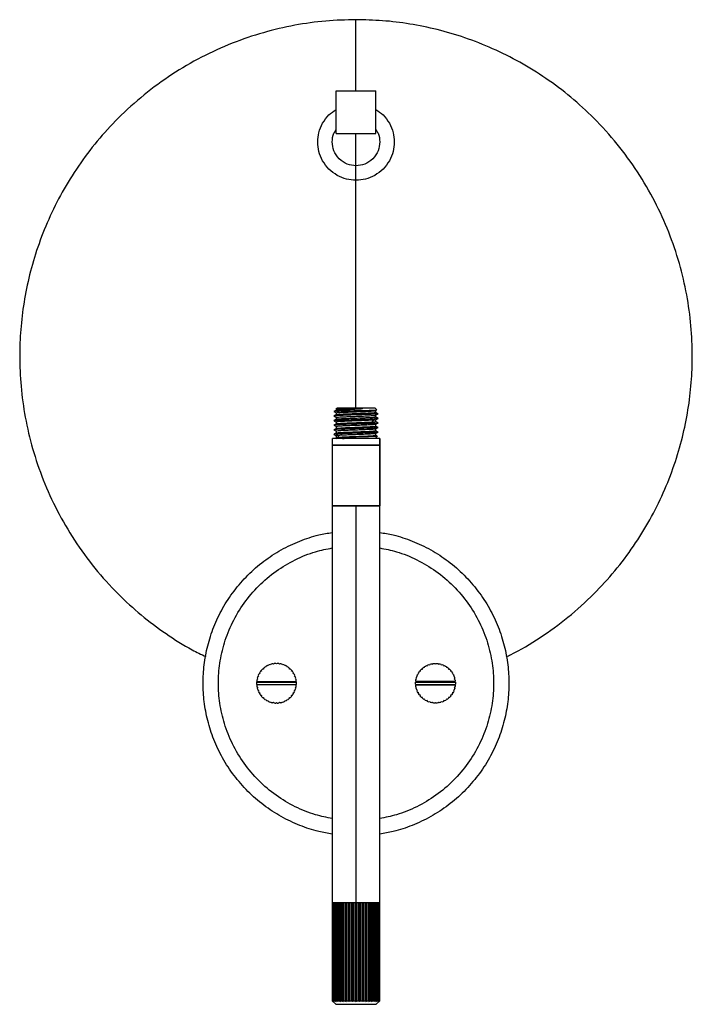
# Model space of a CAD drawing. Header units: millimetres. Extents: x 591 to 811, y -189 to 133.
import ezdxf

# ---------------------------------------------------------------- set-up
doc = ezdxf.new("R2010")
doc.units = ezdxf.units.MM

msp = doc.modelspace()

# ---------------------------------------------------------------- linework, layer by layer
at = {"color": 7, "linetype": 'Continuous', "lineweight": 25}
for p, q in [((701, 109.75), (701, 133)), ((694.5, 95.75), (694.5, 109.75)), ((707.5, 95.75), (707.5, 109.75)), ((701, 6), (701, 95.75)), ((694.55, 5.8), (694.75, 6)), ((694.55, 5.92), (694.55, 5.35)), ((694.55, 4.42), (694.55, 3.85)), ((694.82, 6), (694.64, 5.81)), ((707.85, 5.4), (707.25, 6)), ((707.43, 5.15), (707.83, 5.38)), ((707.45, 4.59), (707.45, 5.16)), ((707.45, 3.09), (707.45, 3.66)), ((708.13, 4.15), (708.25, 4.13)), ((693.8, 1.87), (693.75, 1.87)), ((694.55, 2.92), (694.55, 2.35)), ((694.55, 1.42), (694.55, 0.85)), ((706.47, 1.46), (706.47, 2.04)), ((707.15, 2.5), (706.48, 2.04)), ((706.48, 1.46), (707.15, 1)), ((707.45, 1.59), (707.45, 2.16)), ((707.45, 0.09), (707.45, 0.66)), ((708.14, 2.65), (708.25, 2.63)), ((708.25, 1.12), (708.17, 1.14)), ((693.75, -1.12), (693.81, -1.13)), ((693.75, -2.62), (694.55, -3.09)), ((694.55, -0.08), (694.55, -0.65)), ((694.55, -1.58), (694.55, -2.15)), ((694.55, -3.07), (694.55, -3.65)), ((695.31, -3.54), (695.31, -2.96)), ((707.45, -1.41), (707.45, -0.84)), ((707.45, -2.91), (707.45, -2.34)), ((708.13, -0.35), (708.25, -0.37)), ((708.15, -1.85), (708.24, -1.87)), ((693.25, -4), (693.25, -6)), ((693.25, -6.1), (693.25, -187.89)), ((693.29, -6), (708.75, -6)), ((693.29, -6.1), (708.75, -6.1)), ((694.57, -3.64), (694.4, -3.74)), ((694.47, -3.71), (694.75, -4)), ((694.53, -3.7), (694.82, -4)), ((695.31, -3.54), (695.16, -3.64)), ((701.1, -6.1), (701.1, -6)), ((707.25, -4), (708.01, -3.24)), ((707.92, -3.22), (708.01, -3.24)), ((708.75, -6), (708.75, -4)), ((708.75, -4), (708.75, -6)), ((708.75, -187.89), (708.75, -6.1)), ((708.75, -6.1), (708.75, -26)), ((693.29, -26), (708.75, -26)), ((701, -26), (701, -188.11)), ((670.06, -80.06), (669.81, -80.09)), ((670.03, -79.81), (670.06, -80.06)), ((670.71, -79.37), (670.45, -79.36)), ((670.71, -79.11), (670.71, -79.37)), ((671.44, -78.78), (671.19, -78.73)), ((671.49, -78.53), (671.44, -78.78)), ((672.26, -78.31), (672.02, -78.23)), ((672.35, -78.07), (672.26, -78.31)), ((673.14, -77.97), (672.91, -77.85)), ((673.26, -77.74), (673.14, -77.97)), ((674.06, -77.76), (673.85, -77.6)), ((674.21, -77.55), (674.06, -77.76)), ((675, -77.69), (674.82, -77.5)), ((675.18, -77.5), (675, -77.69)), ((675.94, -77.76), (675.79, -77.55)), ((676.15, -77.6), (675.94, -77.76)), ((676.86, -77.97), (676.74, -77.74)), ((677.09, -77.85), (676.86, -77.97)), ((677.74, -78.31), (677.65, -78.07)), ((677.98, -78.23), (677.74, -78.31)), ((678.56, -78.78), (678.51, -78.53)), ((678.81, -78.73), (678.56, -78.78)), ((679.29, -79.37), (679.29, -79.11)), ((679.55, -79.36), (679.29, -79.37)), ((679.94, -80.06), (679.97, -79.81)), ((680.19, -80.09), (679.94, -80.06)), ((721.81, -80.09), (722.06, -80.06)), ((722.06, -80.06), (722.03, -79.81)), ((722.45, -79.36), (722.71, -79.37)), ((722.71, -79.37), (722.71, -79.11)), ((723.19, -78.73), (723.44, -78.78)), ((723.44, -78.78), (723.49, -78.53)), ((724.02, -78.23), (724.26, -78.31)), ((724.26, -78.31), (724.35, -78.07)), ((724.91, -77.85), (725.14, -77.97)), ((725.14, -77.97), (725.26, -77.74)), ((725.85, -77.6), (726.06, -77.76)), ((726.06, -77.76), (726.21, -77.55)), ((726.82, -77.5), (727, -77.69)), ((727, -77.69), (727.18, -77.5)), ((727.79, -77.55), (727.94, -77.76)), ((727.94, -77.76), (728.15, -77.6)), ((728.74, -77.74), (728.86, -77.97)), ((728.86, -77.97), (729.09, -77.85)), ((729.65, -78.07), (729.74, -78.31)), ((729.74, -78.31), (729.98, -78.23)), ((730.51, -78.53), (730.56, -78.78)), ((730.56, -78.78), (730.81, -78.73)), ((731.29, -79.11), (731.29, -79.37)), ((731.29, -79.37), (731.55, -79.36)), ((731.97, -79.81), (731.94, -80.06)), ((731.94, -80.06), (732.19, -80.09)), ((668.51, -83.7), (668.7, -83.53)), ((668.53, -83.33), (668.7, -83.53)), ((668.84, -82.59), (668.62, -82.73)), ((668.62, -83.6), (681.38, -83.6)), ((668.63, -83.44), (681.37, -83.44)), ((668.71, -82.38), (668.84, -82.59)), ((669.12, -81.69), (668.88, -81.8)), ((669.02, -81.46), (669.12, -81.69)), ((669.53, -80.84), (669.28, -80.91)), ((669.46, -80.59), (669.53, -80.84)), ((680.47, -80.84), (680.54, -80.59)), ((680.72, -80.91), (680.47, -80.84)), ((680.88, -81.69), (680.98, -81.46)), ((681.12, -81.8), (680.88, -81.69)), ((681.16, -82.59), (681.29, -82.38)), ((681.38, -82.73), (681.16, -82.59)), ((681.3, -83.53), (681.47, -83.33)), ((681.3, -83.53), (681.49, -83.7)), ((720.7, -83.53), (720.51, -83.7)), ((720.7, -83.53), (720.53, -83.33)), ((720.62, -82.73), (720.84, -82.59)), ((720.62, -83.6), (733.38, -83.6)), ((733.37, -83.44), (720.63, -83.44)), ((720.84, -82.59), (720.71, -82.38)), ((720.88, -81.8), (721.12, -81.69)), ((721.12, -81.69), (721.02, -81.46)), ((721.28, -80.91), (721.53, -80.84)), ((721.53, -80.84), (721.46, -80.59)), ((732.54, -80.59), (732.47, -80.84)), ((732.47, -80.84), (732.72, -80.91)), ((732.98, -81.46), (732.88, -81.69)), ((732.88, -81.69), (733.12, -81.8)), ((733.29, -82.38), (733.16, -82.59)), ((733.16, -82.59), (733.38, -82.73)), ((733.47, -83.33), (733.3, -83.53)), ((733.49, -83.7), (733.3, -83.53)), ((668.7, -84.47), (668.51, -84.3)), ((668.7, -84.47), (668.53, -84.67)), ((668.62, -84.4), (681.38, -84.4)), ((668.62, -85.27), (668.84, -85.41)), ((681.37, -84.56), (668.63, -84.56)), ((668.84, -85.41), (668.71, -85.62)), ((668.88, -86.2), (669.12, -86.31)), ((669.12, -86.31), (669.02, -86.54)), ((680.88, -86.31), (681.12, -86.2)), ((680.98, -86.54), (680.88, -86.31)), ((681.16, -85.41), (681.38, -85.27)), ((681.29, -85.62), (681.16, -85.41)), ((681.49, -84.3), (681.3, -84.47)), ((681.47, -84.67), (681.3, -84.47)), ((720.51, -84.3), (720.7, -84.47)), ((720.53, -84.67), (720.7, -84.47)), ((720.62, -84.4), (733.38, -84.4)), ((720.84, -85.41), (720.62, -85.27)), ((720.63, -84.56), (733.37, -84.56)), ((720.71, -85.62), (720.84, -85.41)), ((721.12, -86.31), (720.88, -86.2)), ((721.02, -86.54), (721.12, -86.31)), ((733.12, -86.2), (732.88, -86.31)), ((732.88, -86.31), (732.98, -86.54)), ((733.38, -85.27), (733.16, -85.41)), ((733.16, -85.41), (733.29, -85.62)), ((733.3, -84.47), (733.49, -84.3)), ((733.3, -84.47), (733.47, -84.67)), ((669.28, -87.09), (669.53, -87.16)), ((669.53, -87.16), (669.46, -87.41)), ((669.81, -87.91), (670.06, -87.94)), ((670.06, -87.94), (670.03, -88.19)), ((670.45, -88.64), (670.71, -88.63)), ((670.71, -88.63), (670.71, -88.89)), ((671.19, -89.27), (671.44, -89.22)), ((671.44, -89.22), (671.49, -89.47)), ((672.02, -89.77), (672.26, -89.69)), ((672.26, -89.69), (672.35, -89.93)), ((672.91, -90.15), (673.14, -90.03)), ((673.14, -90.03), (673.26, -90.26)), ((676.74, -90.26), (676.86, -90.03)), ((676.86, -90.03), (677.09, -90.15)), ((677.65, -89.93), (677.74, -89.69)), ((677.74, -89.69), (677.98, -89.77)), ((678.51, -89.47), (678.56, -89.22)), ((678.56, -89.22), (678.81, -89.27)), ((679.29, -88.63), (679.55, -88.64)), ((679.29, -88.89), (679.29, -88.63)), ((679.94, -87.94), (680.19, -87.91)), ((679.97, -88.19), (679.94, -87.94)), ((680.47, -87.16), (680.72, -87.09)), ((680.54, -87.41), (680.47, -87.16)), ((721.53, -87.16), (721.28, -87.09)), ((721.46, -87.41), (721.53, -87.16)), ((722.06, -87.94), (721.81, -87.91)), ((722.03, -88.19), (722.06, -87.94)), ((722.71, -88.63), (722.45, -88.64)), ((722.71, -88.89), (722.71, -88.63)), ((723.44, -89.22), (723.19, -89.27)), ((723.49, -89.47), (723.44, -89.22)), ((724.26, -89.69), (724.02, -89.77)), ((724.35, -89.93), (724.26, -89.69)), ((725.14, -90.03), (724.91, -90.15)), ((725.26, -90.26), (725.14, -90.03)), ((728.86, -90.03), (728.74, -90.26)), ((729.09, -90.15), (728.86, -90.03)), ((729.74, -89.69), (729.65, -89.93)), ((729.98, -89.77), (729.74, -89.69)), ((730.56, -89.22), (730.51, -89.47)), ((730.81, -89.27), (730.56, -89.22)), ((731.55, -88.64), (731.29, -88.63)), ((731.29, -88.63), (731.29, -88.89)), ((732.19, -87.91), (731.94, -87.94)), ((731.94, -87.94), (731.97, -88.19)), ((732.72, -87.09), (732.47, -87.16)), ((732.47, -87.16), (732.54, -87.41)), ((673.85, -90.4), (674.06, -90.24)), ((674.06, -90.24), (674.21, -90.45)), ((674.82, -90.5), (675, -90.31)), ((675, -90.31), (675.18, -90.5)), ((675.79, -90.45), (675.94, -90.24)), ((675.94, -90.24), (676.15, -90.4)), ((726.06, -90.24), (725.85, -90.4)), ((726.21, -90.45), (726.06, -90.24)), ((727, -90.31), (726.82, -90.5)), ((727.18, -90.5), (727, -90.31)), ((727.94, -90.24), (727.79, -90.45)), ((728.15, -90.4), (727.94, -90.24)), ((693.29, -155.79), (693.25, -155.79)), ((693.26, -187.89), (693.26, -155.79)), ((693.29, -155.79), (693.29, -187.89)), ((693.55, -155.79), (693.39, -155.79)), ((693.4, -187.89), (693.4, -155.79)), ((693.5, -155.79), (693.5, -187.89)), ((693.71, -187.89), (693.71, -155.79)), ((693.71, -155.79), (693.71, -155.79)), ((693.87, -155.79), (693.87, -187.89)), ((694.18, -187.89), (694.18, -155.79)), ((694.18, -155.79), (694.18, -155.79)), ((694.4, -155.79), (694.4, -187.89)), ((694.81, -187.89), (694.81, -155.79)), ((694.81, -155.79), (694.81, -155.79)), ((695.08, -155.79), (695.08, -187.89)), ((695.57, -187.89), (695.57, -155.79)), ((695.57, -155.79), (695.57, -155.79)), ((695.88, -155.79), (695.88, -188.11)), ((695.89, -155.79), (695.89, -187.89)), ((695.89, -155.79), (695.89, -155.79)), ((696.46, -187.89), (696.46, -155.79)), ((696.46, -155.79), (696.46, -155.79)), ((696.76, -155.79), (696.76, -188.11)), ((696.82, -155.79), (696.82, -187.89)), ((696.82, -155.79), (696.82, -155.79)), ((697.44, -187.89), (697.44, -155.79)), ((697.45, -155.79), (697.44, -155.79)), ((697.73, -155.79), (697.73, -188.11)), ((697.84, -155.79), (697.83, -155.79)), ((697.84, -155.79), (697.84, -187.89)), ((698.51, -187.89), (698.51, -155.79)), ((698.51, -155.79), (698.51, -155.79)), ((698.78, -155.79), (698.78, -188.11)), ((698.93, -155.79), (698.92, -155.79)), ((698.93, -155.79), (698.93, -187.89)), ((699.63, -187.89), (699.63, -155.79)), ((699.63, -155.79), (699.63, -155.79)), ((699.88, -155.79), (699.88, -188.11)), ((700.06, -155.79), (700.06, -187.89)), ((700.06, -155.79), (700.06, -155.79)), ((700.78, -187.89), (700.78, -155.79)), ((700.78, -155.79), (700.78, -155.79)), ((701.05, -155.79), (701, -155.79)), ((701.22, -155.79), (701.22, -187.89)), ((701.22, -155.79), (701.22, -155.79)), ((701.94, -187.89), (701.94, -155.79)), ((701.94, -155.79), (701.94, -155.79)), ((702.12, -155.79), (702.12, -188.11)), ((702.37, -155.79), (702.37, -187.89)), ((702.37, -155.79), (702.37, -155.79)), ((703.07, -187.89), (703.07, -155.79)), ((703.08, -155.79), (703.07, -155.79)), ((703.22, -155.79), (703.22, -188.11)), ((703.49, -155.79), (703.49, -187.89)), ((703.49, -155.79), (703.49, -155.79)), ((704.16, -187.89), (704.16, -155.79)), ((704.17, -155.79), (704.16, -155.79)), ((704.27, -155.79), (704.27, -188.11)), ((704.56, -155.79), (704.55, -155.79)), ((704.56, -155.79), (704.56, -187.89)), ((705.18, -187.89), (705.18, -155.79)), ((705.18, -155.79), (705.18, -155.79)), ((705.24, -155.79), (705.24, -188.11)), ((705.54, -155.79), (705.54, -187.89)), ((705.54, -155.79), (705.54, -155.79)), ((706.11, -187.89), (706.11, -155.79)), ((706.11, -155.79), (706.11, -155.79)), ((706.12, -155.79), (706.12, -188.11)), ((706.43, -155.79), (706.43, -187.89)), ((706.43, -155.79), (706.43, -155.79)), ((706.92, -187.89), (706.92, -155.79)), ((707.19, -155.79), (707.19, -187.89)), ((707.19, -155.79), (707.19, -155.79)), ((707.6, -187.89), (707.6, -155.79)), ((707.82, -155.79), (707.82, -187.89)), ((707.82, -155.79), (707.82, -155.79)), ((708.13, -187.89), (708.13, -155.79)), ((708.29, -155.79), (708.29, -187.89)), ((708.29, -155.79), (708.29, -155.79)), ((708.75, -155.79), (708.47, -155.79)), ((708.5, -187.89), (708.5, -155.79)), ((708.6, -155.79), (708.6, -187.89)), ((708.71, -187.89), (708.71, -155.79)), ((708.74, -155.79), (708.74, -187.89)), ((693.25, -187.89), (694.36, -189)), ((708.75, -187.89), (707.64, -189))]:
    msp.add_line(p, q, dxfattribs=at)
at = {"color": 7, "linetype": 'Continuous', "lineweight": 25, "flags": 128}
msp.add_lwpolyline([(694.61, -2.5), (694.96, -2.73), (695.31, -2.96)], dxfattribs=at)
at = {"color": 7, "linetype": 'Continuous', "lineweight": 25}
for points, knots in [([(701, 133), (697.7, 132.91), (690.99, 132.74), (680.85, 131.29), (670.6, 128.9), (660.37, 125.42), (650.34, 120.85), (640.67, 115.21), (631.53, 108.54), (623.37, 101.18), (616.24, 93.36), (610.12, 85.25), (604.82, 76.7), (600.38, 67.81), (596.83, 58.76), (594.15, 49.67), (592.3, 40.67), (591.23, 31.78), (590.87, 22.6), (591.3, 12.99), (592.69, 2.85), (595.1, -7.4), (598.58, -17.63), (603.15, -27.66), (608.79, -37.33), (615.46, -46.47), (622.82, -54.63), (630.64, -61.77), (638.76, -67.85), (645.85, -72.38), (650.37, -74.57), (651.86, -75.29)], [0, 0, 0, 0, 0.033599, 0.068329, 0.104091, 0.140761, 0.178191, 0.216212, 0.254637, 0.293267, 0.32789, 0.362364, 0.396546, 0.430298, 0.463494, 0.495447, 0.526659, 0.557051, 0.58656, 0.620159, 0.654889, 0.690651, 0.727321, 0.76475, 0.802771, 0.841196, 0.879827, 0.914449, 0.948923, 0.983105, 1, 1, 1, 1]), ([(750.15, -75.34), (750.61, -75.13), (754.47, -73.4), (761.3, -69.15), (770.48, -62.55), (778.63, -55.18), (785.76, -47.36), (791.88, -39.25), (797.18, -30.7), (801.62, -21.81), (805.17, -12.76), (807.85, -3.67), (809.7, 5.33), (810.77, 14.22), (811.13, 23.4), (810.7, 33.01), (809.31, 43.15), (806.9, 53.4), (803.42, 63.63), (798.85, 73.66), (793.21, 83.33), (786.54, 92.47), (779.18, 100.63), (771.36, 107.76), (763.25, 113.88), (754.7, 119.18), (745.81, 123.62), (736.76, 127.17), (727.67, 129.85), (718.67, 131.69), (709.78, 132.8), (703.9, 132.93), (701, 133)], [0, 0, 0, 0, 0.005137, 0.043155, 0.081578, 0.120206, 0.154826, 0.189298, 0.223477, 0.257228, 0.290422, 0.322372, 0.353582, 0.383973, 0.413479, 0.447076, 0.481804, 0.517563, 0.554231, 0.591658, 0.629676, 0.668099, 0.706727, 0.741347, 0.775819, 0.809998, 0.843749, 0.876943, 0.908893, 0.940103, 0.970494, 1, 1, 1, 1]), ([(694.5, 109.75), (694.5, 109.75), (694.53, 109.75), (694.68, 109.75), (694.8, 109.75), (695.11, 109.75), (695.32, 109.75), (695.8, 109.75), (696.09, 109.75), (696.72, 109.75), (697.07, 109.75), (697.81, 109.75), (698.21, 109.75), (699.01, 109.75), (699.41, 109.75), (700.22, 109.75), (700.62, 109.75), (701.38, 109.75), (701.78, 109.75), (702.59, 109.75), (702.99, 109.75), (703.79, 109.75), (704.19, 109.75), (704.93, 109.75), (705.28, 109.75), (705.91, 109.75), (706.2, 109.75), (706.68, 109.75), (706.89, 109.75), (707.2, 109.75), (707.32, 109.75), (707.47, 109.75), (707.5, 109.75), (707.5, 109.75)], [0, 0, 0, 0, 0.0625, 0.0625, 0.125, 0.125, 0.1875, 0.1875, 0.25, 0.25, 0.3125, 0.3125, 0.375, 0.375, 0.4375, 0.4375, 0.5, 0.5, 0.5625, 0.5625, 0.625, 0.625, 0.6875, 0.6875, 0.75, 0.75, 0.8125, 0.8125, 0.875, 0.875, 0.9375, 0.9375, 1, 1, 1, 1]), ([(701, 80.5), (699.97, 80.57), (697.84, 80.73), (694.78, 81.99), (692.05, 84.05), (689.98, 86.78), (688.76, 89.84), (688.37, 93), (688.76, 96.16), (689.99, 99.21), (691.92, 101.87), (693.69, 103.06), (694.5, 103.61)], [0, 0, 0, 0, 0.095164, 0.197201, 0.303057, 0.408913, 0.51095, 0.606115, 0.701279, 0.803316, 0.909172, 1, 1, 1, 1]), ([(707.5, 103.61), (708.31, 103.06), (710.08, 101.87), (712.01, 99.21), (713.24, 96.16), (713.63, 93), (713.24, 89.84), (712.02, 86.78), (709.95, 84.05), (707.22, 81.99), (704.16, 80.73), (702.03, 80.57), (701, 80.5)], [0, 0, 0, 0, 0.090828, 0.196684, 0.298721, 0.393885, 0.48905, 0.591087, 0.696943, 0.802799, 0.904836, 1, 1, 1, 1]), ([(701, 85.25), (700.03, 85.36), (698, 85.58), (695.37, 87.38), (693.63, 90), (693.1, 92.98), (693.41, 95.45), (694.24, 96.58), (694.5, 96.93)], [0, 0, 0, 0, 0.178333, 0.371359, 0.564385, 0.742718, 0.921051, 1, 1, 1, 1]), ([(707.5, 96.93), (707.76, 96.58), (708.59, 95.45), (708.9, 92.98), (708.37, 90), (706.63, 87.38), (704, 85.58), (701.97, 85.36), (701, 85.25)], [0, 0, 0, 0, 0.078949, 0.257282, 0.435615, 0.628641, 0.821667, 1, 1, 1, 1]), ([(694.5, 95.75), (694.5, 95.75), (694.53, 95.75), (694.68, 95.75), (694.8, 95.75), (695.11, 95.75), (695.32, 95.75), (695.8, 95.75), (696.09, 95.75), (696.72, 95.75), (697.07, 95.75), (697.81, 95.75), (698.21, 95.75), (699.01, 95.75), (699.41, 95.75), (700.22, 95.75), (700.62, 95.75), (701.38, 95.75), (701.78, 95.75), (702.59, 95.75), (702.99, 95.75), (703.79, 95.75), (704.19, 95.75), (704.93, 95.75), (705.28, 95.75), (705.91, 95.75), (706.2, 95.75), (706.68, 95.75), (706.89, 95.75), (707.2, 95.75), (707.32, 95.75), (707.47, 95.75), (707.5, 95.75), (707.5, 95.75)], [0, 0, 0, 0, 0.0625, 0.0625, 0.125, 0.125, 0.1875, 0.1875, 0.25, 0.25, 0.3125, 0.3125, 0.375, 0.375, 0.4375, 0.4375, 0.5, 0.5, 0.5625, 0.5625, 0.625, 0.625, 0.6875, 0.6875, 0.75, 0.75, 0.8125, 0.8125, 0.875, 0.875, 0.9375, 0.9375, 1, 1, 1, 1]), ([(693.75, 4.87), (693.89, 4.8), (694.16, 4.64), (694.42, 4.49), (694.55, 4.41)], [0, 0, 0, 0, 0.508853, 1, 1, 1, 1]), ([(694.57, 5.36), (694.43, 5.28), (694.16, 5.13), (693.89, 4.97), (693.76, 4.89)], [0, 0, 0, 0, 0.499961, 1, 1, 1, 1]), ([(694.57, 3.86), (694.43, 3.78), (694.16, 3.63), (693.89, 3.47), (693.76, 3.39)], [0, 0, 0, 0, 0.4999619, 1, 1, 1, 1]), ([(693.76, 3.37), (693.89, 3.29), (694.16, 3.14), (694.42, 2.99), (694.55, 2.91)], [0, 0, 0, 0, 0.511306, 1, 1, 1, 1]), ([(694.6, 5), (694.34, 4.98), (693.89, 4.94), (693.84, 4.91), (693.82, 4.9)], [0, 0, 0, 0, 0.601724, 1, 1, 1, 1]), ([(708.25, 4.13), (708.11, 4.09), (707.82, 4.03), (706.07, 3.94), (703.62, 3.84), (700.75, 3.75), (697.92, 3.66), (695.59, 3.56), (694.08, 3.48), (693.92, 3.42), (693.86, 3.4)], [0, 0, 0, 0, 0.12861, 0.257197, 0.385765, 0.514351, 0.642963, 0.771563, 0.900137, 1, 1, 1, 1]), ([(694.55, 2.92), (694.59, 2.94), (694.66, 2.98), (695.25, 3.04), (696.16, 3.1), (697.37, 3.16), (698.8, 3.21), (700.36, 3.27), (701.96, 3.33), (703.5, 3.39), (704.89, 3.45), (706.05, 3.51), (706.89, 3.57), (707.35, 3.62), (707.38, 3.65), (707.39, 3.66)], [0, 0, 0, 0, 0.078011, 0.158137, 0.238227, 0.318355, 0.398444, 0.478571, 0.558662, 0.638788, 0.718881, 0.799004, 0.8791, 0.959221, 1, 1, 1, 1]), ([(694.6, 4.42), (694.59, 4.43), (694.55, 4.46), (694.91, 4.51), (695.64, 4.57), (696.71, 4.62), (698.03, 4.68), (699.54, 4.74), (701.13, 4.8), (702.71, 4.86), (704.19, 4.92), (705.48, 4.98), (706.51, 5.04), (707.16, 5.1), (707.46, 5.14), (707.43, 5.16), (707.43, 5.16)], [0, 0, 0, 0, 0.036644, 0.116595, 0.196512, 0.276464, 0.356379, 0.436331, 0.516247, 0.596199, 0.676116, 0.756066, 0.835985, 0.915933, 0.995855, 1, 1, 1, 1]), ([(703.13, 5.8), (703.05, 5.79), (702.9, 5.78), (702.66, 5.76), (702.43, 5.74), (702.2, 5.71), (701.97, 5.69), (701.74, 5.67), (701.51, 5.65), (701.29, 5.63), (701.07, 5.62), (700.52, 5.57), (699.62, 5.49), (698.66, 5.41), (697.97, 5.35), (697.53, 5.31), (697.1, 5.28), (696.68, 5.24), (696.28, 5.2), (695.89, 5.16), (695.53, 5.12), (695.19, 5.08), (694.88, 5.04), (694.7, 5.01), (694.6, 5)], [0, 0, 0, 0, 0.026039, 0.051716, 0.077015, 0.101924, 0.126434, 0.150535, 0.174219, 0.197479, 0.220312, 0.242714, 0.366295, 0.495148, 0.543566, 0.592746, 0.642584, 0.692969, 0.743783, 0.794905, 0.846211, 0.897577, 0.948881, 1, 1, 1, 1]), ([(694.6, 5), (694.65, 5), (694.74, 5.01), (694.89, 5.01), (695.05, 5.02), (695.21, 5.02), (695.39, 5.03), (695.57, 5.03), (695.76, 5.04), (695.96, 5.05), (696.16, 5.05), (696.37, 5.06), (696.59, 5.06), (696.81, 5.07), (697.04, 5.07), (697.27, 5.08), (697.51, 5.09), (697.75, 5.09), (698.27, 5.1), (699.09, 5.12), (700.31, 5.15), (701.49, 5.17), (702.74, 5.2), (704.49, 5.24), (705.91, 5.28), (706.77, 5.31), (707.1, 5.33), (707.35, 5.34), (707.55, 5.35), (707.69, 5.36), (707.78, 5.38), (707.84, 5.39), (707.85, 5.39), (707.85, 5.4)], [0, 0, 0, 0, 0.014874, 0.0298, 0.044766, 0.059762, 0.074778, 0.089802, 0.104823, 0.11983, 0.134812, 0.149758, 0.164658, 0.1795, 0.194275, 0.208971, 0.223581, 0.238093, 0.252498, 0.316485, 0.379023, 0.453337, 0.507633, 0.584389, 0.755013, 0.792094, 0.827416, 0.860891, 0.892473, 0.922149, 0.949934, 0.975867, 1, 1, 1, 1]), ([(694.62, 3.86), (694.64, 3.87), (694.69, 3.91), (695.36, 3.97), (696.48, 4.04), (697.99, 4.11), (699.73, 4.17), (701.58, 4.24), (703.38, 4.31), (704.99, 4.38), (706.29, 4.44), (707.12, 4.51), (707.49, 4.56), (707.42, 4.59), (707.4, 4.6)], [0, 0, 0, 0, 0.058671, 0.15072, 0.242813, 0.334854, 0.426953, 0.518988, 0.611091, 0.703122, 0.795227, 0.887257, 0.979362, 1, 1, 1, 1]), ([(694.63, 5.36), (694.63, 5.37), (694.65, 5.4), (695.24, 5.46), (696.31, 5.53), (697.78, 5.6), (699.5, 5.66), (701.35, 5.73), (702.53, 5.78), (703.13, 5.8)], [0, 0, 0, 0, 0.07709, 0.230921, 0.384736, 0.538583, 0.692387, 0.846244, 1, 1, 1, 1]), ([(694.65, 5.8), (694.66, 5.8), (694.7, 5.8), (695.14, 5.8), (696, 5.8), (697.22, 5.8), (698.64, 5.8), (700.14, 5.8), (701.66, 5.8), (702.63, 5.8), (703.13, 5.8)], [0, 0, 0, 0, 0.023775, 0.163963, 0.309689, 0.456431, 0.599479, 0.734791, 0.863323, 1, 1, 1, 1]), ([(707.25, 6), (707.13, 6), (706.9, 6), (705.38, 6), (703.22, 6), (700.79, 6), (698.38, 6), (696.34, 6), (695.1, 6), (694.97, 6), (694.93, 6)], [0, 0, 0, 0, 0.1277, 0.265922, 0.404144, 0.531844, 0.659545, 0.797767, 0.935988, 1, 1, 1, 1]), ([(707.43, 3.65), (707.57, 3.73), (707.84, 3.89), (708.11, 4.04), (708.24, 4.12)], [0, 0, 0, 0, 0.499957, 1, 1, 1, 1]), ([(708.24, 4.14), (708.11, 4.22), (707.84, 4.37), (707.58, 4.53), (707.45, 4.6)], [0, 0, 0, 0, 0.511553, 1, 1, 1, 1]), ([(694.56, 2.36), (694.43, 2.28), (694.16, 2.13), (693.89, 1.97), (693.75, 1.89)], [0, 0, 0, 0, 0.499961, 1, 1, 1, 1]), ([(693.75, 0.38), (693.89, 0.3), (694.16, 0.14), (694.42, -0.01), (694.55, -0.09)], [0, 0, 0, 0, 0.507197, 1, 1, 1, 1]), ([(693.76, 1.87), (693.9, 1.79), (694.16, 1.64), (694.42, 1.49), (694.55, 1.41)], [0, 0, 0, 0, 0.511124, 1, 1, 1, 1]), ([(694.57, 0.86), (694.43, 0.78), (694.16, 0.63), (693.89, 0.47), (693.76, 0.39)], [0, 0, 0, 0, 0.499957, 1, 1, 1, 1]), ([(693.83, 1.89), (693.88, 1.91), (693.98, 1.96), (695.01, 2.03), (696.7, 2.11), (698.85, 2.19), (701.24, 2.27), (703.59, 2.34), (705.71, 2.42), (706.67, 2.47), (707.15, 2.5)], [0, 0, 0, 0, 0.0957818, 0.2249835, 0.3541432, 0.4833143, 0.6125104, 0.7416514, 0.870873, 1, 1, 1, 1]), ([(707.15, 1), (706.67, 0.97), (705.71, 0.92), (703.59, 0.84), (701.24, 0.77), (698.86, 0.69), (696.69, 0.61), (695.02, 0.53), (693.98, 0.46), (693.88, 0.42), (693.84, 0.4)], [0, 0, 0, 0, 0.129524, 0.259222, 0.388742, 0.518453, 0.647977, 0.777696, 0.907227, 1, 1, 1, 1]), ([(707.36, 0.66), (707.37, 0.65), (707.4, 0.61), (706.76, 0.55), (705.49, 0.48), (703.7, 0.4), (701.64, 0.32), (699.51, 0.24), (697.53, 0.16), (695.92, 0.09), (694.9, 0.01), (694.46, -0.05), (694.57, -0.08), (694.58, -0.08)], [0, 0, 0, 0, 0.034186, 0.140362, 0.246381, 0.352555, 0.458578, 0.564747, 0.670778, 0.776939, 0.882982, 0.989131, 1, 1, 1, 1]), ([(706.47, 2.04), (706.05, 2.01), (705.19, 1.96), (703.3, 1.88), (701.21, 1.8), (699.09, 1.73), (697.17, 1.65), (695.68, 1.57), (694.71, 1.49), (694.62, 1.44), (694.59, 1.42)], [0, 0, 0, 0, 0.126531, 0.253209, 0.379808, 0.50647, 0.633088, 0.759729, 0.886368, 1, 1, 1, 1]), ([(694.59, -0.64), (694.68, -0.62), (694.85, -0.57), (695.94, -0.49), (697.53, -0.41), (699.51, -0.33), (701.64, -0.26), (703.7, -0.18), (705.49, -0.1), (706.77, -0.02), (707.43, 0.04), (707.38, 0.08), (707.36, 0.09)], [0, 0, 0, 0, 0.096683, 0.202892, 0.309219, 0.415416, 0.521752, 0.62794, 0.734281, 0.840466, 0.946808, 1, 1, 1, 1]), ([(694.61, 2.36), (694.64, 2.38), (694.74, 2.42), (695.47, 2.48), (696.66, 2.55), (698.2, 2.61), (699.97, 2.68), (701.82, 2.75), (703.6, 2.82), (705.17, 2.89), (706.43, 2.95), (707.19, 3.02), (707.52, 3.07), (707.44, 3.09), (707.43, 3.09)], [0, 0, 0, 0, 0.071576, 0.16368, 0.255716, 0.347824, 0.439857, 0.531966, 0.623999, 0.716107, 0.808142, 0.900248, 0.992286, 1, 1, 1, 1]), ([(694.64, 0.86), (694.67, 0.88), (694.76, 0.92), (695.68, 0.99), (697.17, 1.07), (699.1, 1.15), (701.21, 1.23), (703.3, 1.31), (705.19, 1.38), (706.05, 1.44), (706.47, 1.46)], [0, 0, 0, 0, 0.090862, 0.220755, 0.350648, 0.480519, 0.610435, 0.740286, 0.870218, 1, 1, 1, 1]), ([(706.47, 1.46), (706.76, 1.48), (707.33, 1.53), (707.4, 1.57), (707.44, 1.6)], [0, 0, 0, 0, 0.5090147, 1, 1, 1, 1]), ([(706.48, 2.04), (706.73, 2.06), (707.22, 2.1), (707.35, 2.13), (707.41, 2.15)], [0, 0, 0, 0, 0.51993, 1, 1, 1, 1]), ([(708.19, 2.61), (708.14, 2.6), (708.01, 2.56), (707.46, 2.52), (707.15, 2.5)], [0, 0, 0, 0, 0.451398, 1, 1, 1, 1]), ([(707.15, 1), (707.49, 1.02), (707.75, 1.04), (708.12, 1.08), (708.22, 1.1), (708.25, 1.12)], [0, 0, 0, 0, 0.5, 0.5, 1, 1, 1, 1]), ([(707.42, 2.15), (707.56, 2.23), (707.83, 2.38), (708.1, 2.54), (708.23, 2.62)], [0, 0, 0, 0, 0.4999697, 1, 1, 1, 1]), ([(708.25, 1.14), (708.12, 1.21), (707.85, 1.37), (707.58, 1.53), (707.44, 1.61)], [0, 0, 0, 0, 0.500037, 1, 1, 1, 1]), ([(707.44, 0.66), (707.57, 0.73), (707.84, 0.89), (708.11, 1.05), (708.25, 1.13)], [0, 0, 0, 0, 0.4999529, 1, 1, 1, 1]), ([(708.24, 2.64), (708.11, 2.72), (707.84, 2.87), (707.58, 3.03), (707.45, 3.1)], [0, 0, 0, 0, 0.5118304, 1, 1, 1, 1]), ([(708.24, -0.36), (708.11, -0.28), (707.84, -0.12), (707.58, 0.03), (707.45, 0.1)], [0, 0, 0, 0, 0.512918, 1, 1, 1, 1]), ([(694.57, -2.14), (694.43, -2.22), (694.16, -2.37), (693.89, -2.53), (693.75, -2.61)], [0, 0, 0, 0, 0.499951, 1, 1, 1, 1]), ([(694.57, -0.64), (694.43, -0.72), (694.16, -0.87), (693.89, -1.03), (693.76, -1.11)], [0, 0, 0, 0, 0.499966, 1, 1, 1, 1]), ([(693.76, -1.13), (693.89, -1.21), (694.16, -1.36), (694.42, -1.51), (694.55, -1.59)], [0, 0, 0, 0, 0.511802, 1, 1, 1, 1]), ([(694.6, -2.5), (694.33, -2.52), (693.89, -2.56), (693.84, -2.59), (693.82, -2.6)], [0, 0, 0, 0, 0.602083, 1, 1, 1, 1]), ([(708.25, -0.37), (708.11, -0.4), (707.83, -0.47), (706.06, -0.56), (703.62, -0.66), (700.75, -0.75), (697.92, -0.84), (695.59, -0.94), (694.09, -1.02), (693.93, -1.08), (693.86, -1.1)], [0, 0, 0, 0, 0.128868, 0.257617, 0.386403, 0.515225, 0.643927, 0.772784, 0.901466, 1, 1, 1, 1]), ([(695.31, -2.96), (695.12, -2.98), (694.74, -3.01), (694.53, -3.05), (694.57, -3.07), (694.57, -3.08)], [0, 0, 0, 0, 0.4607247, 0.9213139, 1, 1, 1, 1]), ([(694.6, -2.14), (694.59, -2.14), (694.53, -2.11), (695.06, -2.05), (696.19, -1.98), (697.91, -1.9), (699.93, -1.82), (702.07, -1.74), (704.09, -1.66), (705.79, -1.59), (706.95, -1.51), (707.48, -1.45), (707.4, -1.41), (707.37, -1.4)], [0, 0, 0, 0, 0.0111892, 0.1175375, 0.2237281, 0.3300754, 0.4362697, 0.542612, 0.6488147, 0.7551481, 0.8613634, 0.9676845, 1, 1, 1, 1]), ([(707.4, -0.85), (707.41, -0.85), (707.46, -0.88), (706.94, -0.93), (705.8, -1.01), (704.09, -1.09), (702.07, -1.17), (699.93, -1.24), (697.91, -1.32), (696.2, -1.4), (695.05, -1.48), (694.51, -1.54), (694.6, -1.57), (694.62, -1.58)], [0, 0, 0, 0, 0.009054, 0.115615, 0.22207, 0.328644, 0.435087, 0.541669, 0.648103, 0.754691, 0.861121, 0.96771, 1, 1, 1, 1]), ([(708.24, -1.87), (708.22, -1.9), (708.07, -1.93), (707.51, -1.98), (706.7, -2.03), (705.5, -2.08), (704.16, -2.13), (703.41, -2.16), (701.87, -2.21), (701.07, -2.24), (699.5, -2.29), (698.73, -2.32), (697.28, -2.37), (696.62, -2.39), (695.46, -2.45), (694.98, -2.47), (694.61, -2.5)], [0, 0, 0, 0, 0.125, 0.125, 0.25, 0.375, 0.375, 0.5, 0.5, 0.625, 0.625, 0.75, 0.75, 0.875, 0.875, 1, 1, 1, 1]), ([(707.41, -2.34), (707.33, -2.37), (707.15, -2.42), (706.06, -2.49), (704.47, -2.57), (702.49, -2.65), (700.35, -2.73), (698.3, -2.81), (696.48, -2.88), (695.7, -2.94), (695.31, -2.96)], [0, 0, 0, 0, 0.115937, 0.242247, 0.368558, 0.494847, 0.621179, 0.747449, 0.873798, 1, 1, 1, 1]), ([(695.31, -3.54), (695.7, -3.51), (696.48, -3.46), (698.3, -3.38), (700.35, -3.3), (702.49, -3.23), (704.46, -3.15), (706.08, -3.07), (707.1, -2.99), (707.53, -2.94), (707.43, -2.91), (707.42, -2.91)], [0, 0, 0, 0, 0.123364, 0.246871, 0.3703, 0.493791, 0.61724, 0.74071, 0.864179, 0.987625, 1, 1, 1, 1]), ([(707.43, -0.85), (707.56, -0.77), (707.83, -0.61), (708.1, -0.46), (708.24, -0.38)], [0, 0, 0, 0, 0.4999616, 1, 1, 1, 1]), ([(707.43, -2.35), (707.57, -2.27), (707.84, -2.11), (708.11, -1.95), (708.24, -1.88)], [0, 0, 0, 0, 0.499956, 1, 1, 1, 1]), ([(708.25, -1.86), (708.11, -1.78), (707.85, -1.63), (707.58, -1.47), (707.45, -1.4)], [0, 0, 0, 0, 0.507111, 1, 1, 1, 1]), ([(707.94, -3.18), (707.9, -3.16), (707.74, -3.07), (707.58, -2.97), (707.45, -2.9)], [0, 0, 0, 0, 0.213742, 1, 1, 1, 1]), ([(708.75, -4), (708.61, -4), (708.33, -4), (706.45, -4), (703.79, -4), (700.77, -4), (697.78, -4), (695.22, -4), (693.53, -4), (693.36, -4), (693.29, -4)], [0, 0, 0, 0, 0.121185, 0.252354, 0.383524, 0.504709, 0.625894, 0.757063, 0.888233, 1, 1, 1, 1]), ([(695.16, -3.63), (694.91, -3.65), (694.59, -3.66), (694.56, -3.68), (694.55, -3.68)], [0, 0, 0, 0, 0.807789, 1, 1, 1, 1]), ([(694.6, -3.65), (694.61, -3.64), (694.63, -3.6), (695.06, -3.56), (695.31, -3.54)], [0, 0, 0, 0, 0.424465, 1, 1, 1, 1]), ([(708.01, -3.24), (707.97, -3.25), (707.83, -3.27), (707.29, -3.3), (706.89, -3.32), (705.88, -3.35), (705.26, -3.37), (703.92, -3.4), (703.2, -3.42), (702.13, -3.44), (701.77, -3.45), (701.26, -3.46), (701.09, -3.47), (700.75, -3.48), (700.59, -3.48), (699.75, -3.5), (699.05, -3.52), (697.71, -3.55), (697.07, -3.57), (695.96, -3.6), (695.5, -3.62), (695.16, -3.63)], [0, 0, 0, 0, 0.125, 0.125, 0.25, 0.25, 0.375, 0.375, 0.5, 0.5, 0.5625, 0.5625, 0.59375, 0.59375, 0.625, 0.625, 0.75, 0.75, 0.875, 0.875, 1, 1, 1, 1]), ([(696.55, -4), (696.54, -3.98), (696.59, -3.97), (696.8, -3.94), (696.96, -3.93), (697.38, -3.9), (697.64, -3.88), (698.23, -3.85), (698.57, -3.84), (698.93, -3.82)], [0, 0, 0, 0, 0.25, 0.25, 0.5, 0.5, 0.75, 0.75, 1, 1, 1, 1]), ([(701, -26), (700.54, -26), (700.07, -26), (699.11, -26), (698.62, -26), (697.67, -26), (697.2, -26), (696.32, -26), (695.9, -26), (695.14, -26), (694.8, -26), (694.22, -26), (693.98, -26), (693.61, -26), (693.47, -26), (693.29, -26), (693.25, -26), (693.25, -26)], [0, 0, 0, 0, 0.125, 0.125, 0.25, 0.25, 0.375, 0.375, 0.5, 0.5, 0.625, 0.625, 0.75, 0.75, 0.875, 0.875, 1, 1, 1, 1]), ([(708.75, -26), (708.75, -26), (708.71, -26), (708.53, -26), (708.39, -26), (708.02, -26), (707.78, -26), (707.2, -26), (706.86, -26), (706.1, -26), (705.68, -26), (704.8, -26), (704.33, -26), (703.38, -26), (702.89, -26), (701.93, -26), (701.46, -26), (701, -26)], [0, 0, 0, 0, 0.125, 0.125, 0.25, 0.25, 0.375, 0.375, 0.5, 0.5, 0.625, 0.625, 0.75, 0.75, 0.875, 0.875, 1, 1, 1, 1]), ([(693.25, -133.31), (691.76, -133.07), (688.12, -132.48), (682.49, -130.58), (676.44, -127.73), (670.73, -123.99), (665.53, -119.47), (661.01, -114.27), (657.27, -108.56), (654.4, -102.51), (652.4, -96.31), (651.25, -90.12), (650.88, -84), (651.25, -77.88), (652.4, -71.69), (654.4, -65.49), (657.27, -59.44), (661.01, -53.73), (665.53, -48.53), (670.73, -44.01), (676.44, -40.27), (682.49, -37.42), (688.12, -35.52), (691.76, -34.93), (693.25, -34.69)], [0, 0, 0, 0, 0.032031, 0.078119, 0.125483, 0.173737, 0.222449, 0.271161, 0.319415, 0.366779, 0.412867, 0.457358, 0.5, 0.542642, 0.587133, 0.633221, 0.680585, 0.728839, 0.777551, 0.826263, 0.874517, 0.921881, 0.967969, 1, 1, 1, 1]), ([(708.75, -34.69), (710.24, -34.93), (713.88, -35.52), (719.51, -37.42), (725.56, -40.27), (731.27, -44.01), (736.47, -48.53), (740.99, -53.73), (744.73, -59.44), (747.6, -65.49), (749.6, -71.69), (750.75, -77.88), (751.12, -84), (750.75, -90.12), (749.6, -96.31), (747.6, -102.51), (744.73, -108.56), (740.99, -114.27), (736.47, -119.47), (731.27, -123.99), (725.56, -127.73), (719.51, -130.58), (713.88, -132.48), (710.24, -133.07), (708.75, -133.31)], [0, 0, 0, 0, 0.032031, 0.078119, 0.125483, 0.173737, 0.222449, 0.271161, 0.319415, 0.366779, 0.412867, 0.457358, 0.5, 0.542642, 0.587133, 0.633221, 0.680585, 0.728839, 0.777551, 0.826263, 0.874517, 0.921881, 0.967969, 1, 1, 1, 1]), ([(693.25, -128.25), (691.41, -127.89), (687.23, -127.07), (681, -124.51), (674.7, -120.77), (669.04, -115.96), (664.23, -110.3), (660.47, -104), (657.84, -97.36), (656.33, -90.65), (655.84, -84), (656.33, -77.35), (657.84, -70.64), (660.47, -64), (664.23, -57.7), (669.04, -52.04), (674.7, -47.23), (681, -43.49), (687.23, -40.93), (691.41, -40.11), (693.25, -39.75)], [0, 0, 0, 0, 0.044647, 0.101468, 0.159818, 0.218964, 0.278109, 0.336459, 0.39328, 0.447953, 0.5, 0.552047, 0.60672, 0.663541, 0.721891, 0.781036, 0.840182, 0.898532, 0.955353, 1, 1, 1, 1]), ([(708.75, -39.75), (710.59, -40.11), (714.77, -40.93), (721, -43.49), (727.3, -47.23), (732.96, -52.04), (737.77, -57.7), (741.53, -64), (744.16, -70.64), (745.67, -77.35), (746.16, -84), (745.67, -90.65), (744.16, -97.36), (741.53, -104), (737.77, -110.3), (732.96, -115.96), (727.3, -120.77), (721, -124.51), (714.77, -127.07), (710.59, -127.89), (708.75, -128.25)], [0, 0, 0, 0, 0.044647, 0.101468, 0.159818, 0.218964, 0.278109, 0.336459, 0.39328, 0.447953, 0.5, 0.552047, 0.60672, 0.663541, 0.721891, 0.781036, 0.840182, 0.898532, 0.955353, 1, 1, 1, 1]), ([(701, -155.79), (700.02, -155.79), (697.99, -155.79), (695.42, -155.79), (693.87, -155.79), (693.66, -155.79), (693.62, -155.79)], [0, 0, 0, 0, 0.286462, 0.596527, 0.906591, 1, 1, 1, 1]), ([(708.33, -155.79), (708.3, -155.79), (708.1, -155.79), (706.57, -155.79), (704.01, -155.79), (701.98, -155.79), (701, -155.79)], [0, 0, 0, 0, 0.068502, 0.387085, 0.705668, 1, 1, 1, 1]), ([(694.36, -189), (694.36, -189), (694.39, -189), (694.54, -189), (694.66, -189), (694.99, -189), (695.19, -189), (695.69, -189), (695.98, -189), (696.63, -189), (696.99, -189), (697.74, -189), (698.15, -189), (698.96, -189), (699.38, -189), (700.2, -189), (700.61, -189), (701.39, -189), (701.8, -189), (702.62, -189), (703.04, -189), (703.85, -189), (704.26, -189), (705.01, -189), (705.37, -189), (706.02, -189), (706.31, -189), (706.81, -189), (707.01, -189), (707.34, -189), (707.46, -189), (707.61, -189), (707.64, -189), (707.64, -189)], [0, 0, 0, 0, 0.0625, 0.0625, 0.125, 0.125, 0.1875, 0.1875, 0.25, 0.25, 0.3125, 0.3125, 0.375, 0.375, 0.4375, 0.4375, 0.5, 0.5, 0.5625, 0.5625, 0.625, 0.625, 0.6875, 0.6875, 0.75, 0.75, 0.8125, 0.8125, 0.875, 0.875, 0.9375, 0.9375, 1, 1, 1, 1])]:
    msp.add_open_spline(points, degree=3, knots=knots, dxfattribs=at)
for points in [[(669.81, -80.09), (669.68, -80.25), (669.57, -80.42), (669.46, -80.59)], [(670.45, -79.36), (670.3, -79.5), (670.16, -79.65), (670.03, -79.81)], [(671.19, -78.73), (671.02, -78.85), (670.87, -78.98), (670.71, -79.11)], [(672.02, -78.23), (671.84, -78.32), (671.66, -78.42), (671.49, -78.53)], [(672.91, -77.85), (672.72, -77.91), (672.53, -77.98), (672.35, -78.07)], [(673.85, -77.6), (673.65, -77.64), (673.45, -77.68), (673.26, -77.74)], [(674.82, -77.5), (674.61, -77.51), (674.41, -77.52), (674.21, -77.55)], [(675.79, -77.55), (675.59, -77.52), (675.39, -77.51), (675.18, -77.5)], [(676.74, -77.74), (676.55, -77.68), (676.35, -77.64), (676.15, -77.6)], [(677.65, -78.07), (677.47, -77.98), (677.28, -77.91), (677.09, -77.85)], [(678.51, -78.53), (678.34, -78.42), (678.16, -78.32), (677.98, -78.23)], [(679.29, -79.11), (679.13, -78.98), (678.98, -78.85), (678.81, -78.73)], [(679.97, -79.81), (679.84, -79.65), (679.7, -79.5), (679.55, -79.36)], [(680.54, -80.59), (680.43, -80.42), (680.32, -80.25), (680.19, -80.09)], [(721.46, -80.59), (721.57, -80.42), (721.68, -80.25), (721.81, -80.09)], [(722.03, -79.81), (722.16, -79.65), (722.3, -79.5), (722.45, -79.36)], [(722.71, -79.11), (722.87, -78.98), (723.02, -78.85), (723.19, -78.73)], [(723.49, -78.53), (723.66, -78.42), (723.84, -78.32), (724.02, -78.23)], [(724.35, -78.07), (724.53, -77.98), (724.72, -77.91), (724.91, -77.85)], [(725.26, -77.74), (725.45, -77.68), (725.65, -77.64), (725.85, -77.6)], [(726.21, -77.55), (726.41, -77.52), (726.61, -77.51), (726.82, -77.5)], [(727.18, -77.5), (727.39, -77.51), (727.59, -77.52), (727.79, -77.55)], [(728.15, -77.6), (728.35, -77.64), (728.55, -77.68), (728.74, -77.74)], [(729.09, -77.85), (729.28, -77.91), (729.47, -77.98), (729.65, -78.07)], [(729.98, -78.23), (730.16, -78.32), (730.34, -78.42), (730.51, -78.53)], [(730.81, -78.73), (730.98, -78.85), (731.13, -78.98), (731.29, -79.11)], [(731.55, -79.36), (731.7, -79.5), (731.84, -79.65), (731.97, -79.81)], [(732.19, -80.09), (732.32, -80.25), (732.43, -80.42), (732.54, -80.59)], [(668.51, -83.7), (668.5, -83.8), (668.5, -83.9), (668.5, -84)], [(668.62, -82.73), (668.59, -82.93), (668.56, -83.13), (668.53, -83.33)], [(668.88, -81.8), (668.82, -81.99), (668.76, -82.18), (668.71, -82.38)], [(669.28, -80.91), (669.19, -81.09), (669.1, -81.27), (669.02, -81.46)], [(680.98, -81.46), (680.9, -81.27), (680.81, -81.09), (680.72, -80.91)], [(681.29, -82.38), (681.24, -82.18), (681.18, -81.99), (681.12, -81.8)], [(681.47, -83.33), (681.44, -83.13), (681.41, -82.93), (681.38, -82.73)], [(681.49, -84.3), (681.5, -84.1), (681.5, -83.9), (681.49, -83.7)], [(720.51, -84.3), (720.5, -84.1), (720.5, -83.9), (720.51, -83.7)], [(720.53, -83.33), (720.56, -83.13), (720.59, -82.93), (720.62, -82.73)], [(720.71, -82.38), (720.76, -82.18), (720.82, -81.99), (720.88, -81.8)], [(721.02, -81.46), (721.1, -81.27), (721.19, -81.09), (721.28, -80.91)], [(732.72, -80.91), (732.81, -81.09), (732.9, -81.27), (732.98, -81.46)], [(733.12, -81.8), (733.18, -81.99), (733.24, -82.18), (733.29, -82.38)], [(733.38, -82.73), (733.41, -82.93), (733.44, -83.13), (733.47, -83.33)], [(733.49, -83.7), (733.5, -83.8), (733.5, -83.9), (733.5, -84)], [(668.5, -84), (668.5, -84.1), (668.5, -84.2), (668.51, -84.3)], [(668.53, -84.67), (668.56, -84.87), (668.59, -85.07), (668.62, -85.27)], [(668.71, -85.62), (668.76, -85.82), (668.82, -86.01), (668.88, -86.2)], [(669.02, -86.54), (669.1, -86.73), (669.19, -86.91), (669.28, -87.09)], [(680.72, -87.09), (680.81, -86.91), (680.9, -86.73), (680.98, -86.54)], [(681.12, -86.2), (681.18, -86.01), (681.24, -85.82), (681.29, -85.62)], [(681.38, -85.27), (681.41, -85.07), (681.44, -84.87), (681.47, -84.67)], [(720.62, -85.27), (720.59, -85.07), (720.56, -84.87), (720.53, -84.67)], [(720.88, -86.2), (720.82, -86.01), (720.76, -85.82), (720.71, -85.62)], [(721.28, -87.09), (721.19, -86.91), (721.1, -86.73), (721.02, -86.54)], [(732.98, -86.54), (732.9, -86.73), (732.81, -86.91), (732.72, -87.09)], [(733.29, -85.62), (733.24, -85.82), (733.18, -86.01), (733.12, -86.2)], [(733.47, -84.67), (733.44, -84.87), (733.41, -85.07), (733.38, -85.27)], [(733.5, -84), (733.5, -84.1), (733.5, -84.2), (733.49, -84.3)], [(669.46, -87.41), (669.57, -87.58), (669.68, -87.75), (669.81, -87.91)], [(670.03, -88.19), (670.16, -88.35), (670.3, -88.5), (670.45, -88.64)], [(670.71, -88.89), (670.87, -89.02), (671.02, -89.15), (671.19, -89.27)], [(671.49, -89.47), (671.66, -89.58), (671.84, -89.68), (672.02, -89.77)], [(672.35, -89.93), (672.53, -90.02), (672.72, -90.09), (672.91, -90.15)], [(677.09, -90.15), (677.28, -90.09), (677.47, -90.02), (677.65, -89.93)], [(677.98, -89.77), (678.16, -89.68), (678.34, -89.58), (678.51, -89.47)], [(678.81, -89.27), (678.98, -89.15), (679.13, -89.02), (679.29, -88.89)], [(679.55, -88.64), (679.7, -88.5), (679.84, -88.35), (679.97, -88.19)], [(680.19, -87.91), (680.32, -87.75), (680.43, -87.58), (680.54, -87.41)], [(721.81, -87.91), (721.68, -87.75), (721.57, -87.58), (721.46, -87.41)], [(722.45, -88.64), (722.3, -88.5), (722.16, -88.35), (722.03, -88.19)], [(723.19, -89.27), (723.02, -89.15), (722.87, -89.02), (722.71, -88.89)], [(724.02, -89.77), (723.84, -89.68), (723.66, -89.58), (723.49, -89.47)], [(724.91, -90.15), (724.72, -90.09), (724.53, -90.02), (724.35, -89.93)], [(729.65, -89.93), (729.47, -90.02), (729.28, -90.09), (729.09, -90.15)], [(730.51, -89.47), (730.34, -89.58), (730.16, -89.68), (729.98, -89.77)], [(731.29, -88.89), (731.13, -89.02), (730.98, -89.15), (730.81, -89.27)], [(731.97, -88.19), (731.84, -88.35), (731.7, -88.5), (731.55, -88.64)], [(732.54, -87.41), (732.43, -87.58), (732.32, -87.75), (732.19, -87.91)], [(673.26, -90.26), (673.45, -90.32), (673.65, -90.36), (673.85, -90.4)], [(674.21, -90.45), (674.41, -90.48), (674.61, -90.49), (674.82, -90.5)], [(675.18, -90.5), (675.39, -90.49), (675.59, -90.48), (675.79, -90.45)], [(676.15, -90.4), (676.35, -90.36), (676.55, -90.32), (676.74, -90.26)], [(725.85, -90.4), (725.65, -90.36), (725.45, -90.32), (725.26, -90.26)], [(726.82, -90.5), (726.61, -90.49), (726.41, -90.48), (726.21, -90.45)], [(727.79, -90.45), (727.59, -90.48), (727.39, -90.49), (727.18, -90.5)], [(728.74, -90.26), (728.55, -90.32), (728.35, -90.36), (728.15, -90.4)], [(693.4, -155.79), (693.35, -155.79), (693.32, -155.79), (693.29, -155.79)], [(693.71, -155.79), (693.63, -155.79), (693.56, -155.79), (693.5, -155.79)], [(694.18, -155.79), (694.07, -155.79), (693.96, -155.79), (693.87, -155.79)], [(694.81, -155.79), (694.66, -155.79), (694.53, -155.79), (694.4, -155.79)], [(695.57, -155.79), (695.4, -155.79), (695.23, -155.79), (695.08, -155.79)], [(696.46, -155.79), (696.26, -155.79), (696.07, -155.79), (695.89, -155.79)], [(697.44, -155.79), (697.23, -155.79), (697.02, -155.79), (696.82, -155.79)], [(698.51, -155.79), (698.28, -155.79), (698.06, -155.79), (697.84, -155.79)], [(699.63, -155.79), (699.39, -155.79), (699.16, -155.79), (698.93, -155.79)], [(700.78, -155.79), (700.54, -155.79), (700.3, -155.79), (700.06, -155.79)], [(701.94, -155.79), (701.7, -155.79), (701.46, -155.79), (701.22, -155.79)], [(703.07, -155.79), (702.84, -155.79), (702.61, -155.79), (702.37, -155.79)], [(704.16, -155.79), (703.94, -155.79), (703.72, -155.79), (703.49, -155.79)], [(705.18, -155.79), (704.98, -155.79), (704.77, -155.79), (704.56, -155.79)], [(706.11, -155.79), (705.93, -155.79), (705.74, -155.79), (705.54, -155.79)], [(706.92, -155.79), (706.77, -155.79), (706.6, -155.79), (706.43, -155.79)], [(707.6, -155.79), (707.47, -155.79), (707.34, -155.79), (707.19, -155.79)], [(708.13, -155.79), (708.04, -155.79), (707.93, -155.79), (707.82, -155.79)], [(708.5, -155.79), (708.44, -155.79), (708.37, -155.79), (708.29, -155.79)], [(708.71, -155.79), (708.68, -155.79), (708.65, -155.79), (708.6, -155.79)], [(693.25, -187.89), (693.25, -187.89), (693.25, -187.89), (693.26, -187.89)], [(693.26, -187.89), (693.34, -187.97), (693.41, -188.04), (693.49, -188.11)], [(693.49, -188.11), (693.43, -188.04), (693.36, -187.97), (693.29, -187.89)], [(693.29, -187.89), (693.32, -187.89), (693.35, -187.89), (693.4, -187.89)], [(693.4, -187.89), (693.49, -187.97), (693.57, -188.04), (693.66, -188.11)], [(693.66, -188.11), (693.61, -188.04), (693.55, -187.97), (693.5, -187.89)], [(693.5, -187.89), (693.56, -187.89), (693.63, -187.89), (693.71, -187.89)], [(693.71, -187.89), (693.8, -187.97), (693.9, -188.04), (693.99, -188.11)], [(693.99, -188.11), (693.95, -188.04), (693.91, -187.97), (693.87, -187.89)], [(693.87, -187.89), (693.96, -187.89), (694.07, -187.89), (694.18, -187.89)], [(694.18, -187.89), (694.28, -187.97), (694.38, -188.04), (694.48, -188.11)], [(694.48, -188.11), (694.45, -188.04), (694.43, -187.97), (694.4, -187.89)], [(694.4, -187.89), (694.53, -187.89), (694.66, -187.89), (694.81, -187.89)], [(694.81, -187.89), (694.91, -187.97), (695.01, -188.04), (695.11, -188.11)], [(695.11, -188.11), (695.1, -188.04), (695.09, -187.97), (695.08, -187.89)], [(695.08, -187.89), (695.23, -187.89), (695.4, -187.89), (695.57, -187.89)], [(695.57, -187.89), (695.67, -187.97), (695.78, -188.04), (695.88, -188.11)], [(695.88, -188.11), (695.88, -188.04), (695.89, -187.97), (695.89, -187.89)], [(695.89, -187.89), (696.07, -187.89), (696.26, -187.89), (696.46, -187.89)], [(696.46, -187.89), (696.56, -187.97), (696.66, -188.04), (696.76, -188.11)], [(696.76, -188.11), (696.78, -188.04), (696.8, -187.97), (696.82, -187.89)], [(696.82, -187.89), (697.02, -187.89), (697.23, -187.89), (697.44, -187.89)], [(697.44, -187.89), (697.54, -187.97), (697.64, -188.04), (697.73, -188.11)], [(697.73, -188.11), (697.77, -188.04), (697.8, -187.97), (697.84, -187.89)], [(697.84, -187.89), (698.06, -187.89), (698.28, -187.89), (698.51, -187.89)], [(698.51, -187.89), (698.6, -187.97), (698.69, -188.04), (698.78, -188.11)], [(698.78, -188.11), (698.83, -188.04), (698.88, -187.97), (698.93, -187.89)], [(698.93, -187.89), (699.16, -187.89), (699.39, -187.89), (699.63, -187.89)], [(699.63, -187.89), (699.71, -187.97), (699.79, -188.04), (699.88, -188.11)], [(699.88, -188.11), (699.94, -188.04), (700, -187.97), (700.06, -187.89)], [(700.06, -187.89), (700.3, -187.89), (700.54, -187.89), (700.78, -187.89)], [(700.78, -187.89), (700.85, -187.97), (700.93, -188.04), (701, -188.11)], [(701, -188.11), (701.07, -188.04), (701.15, -187.97), (701.22, -187.89)], [(701.22, -187.89), (701.46, -187.89), (701.7, -187.89), (701.94, -187.89)], [(701.94, -187.89), (702, -187.97), (702.06, -188.04), (702.12, -188.11)], [(702.12, -188.11), (702.21, -188.04), (702.29, -187.97), (702.37, -187.89)], [(702.37, -187.89), (702.61, -187.89), (702.84, -187.89), (703.07, -187.89)], [(703.07, -187.89), (703.12, -187.97), (703.17, -188.04), (703.22, -188.11)], [(703.22, -188.11), (703.31, -188.04), (703.4, -187.97), (703.49, -187.89)], [(703.49, -187.89), (703.72, -187.89), (703.94, -187.89), (704.16, -187.89)], [(704.16, -187.89), (704.2, -187.97), (704.23, -188.04), (704.27, -188.11)], [(704.27, -188.11), (704.36, -188.04), (704.46, -187.97), (704.56, -187.89)], [(704.56, -187.89), (704.77, -187.89), (704.98, -187.89), (705.18, -187.89)], [(705.18, -187.89), (705.2, -187.97), (705.22, -188.04), (705.24, -188.11)], [(705.24, -188.11), (705.34, -188.04), (705.44, -187.97), (705.54, -187.89)], [(705.54, -187.89), (705.74, -187.89), (705.93, -187.89), (706.11, -187.89)], [(706.11, -187.89), (706.11, -187.97), (706.12, -188.04), (706.12, -188.11)], [(706.12, -188.11), (706.22, -188.04), (706.33, -187.97), (706.43, -187.89)], [(706.43, -187.89), (706.6, -187.89), (706.77, -187.89), (706.92, -187.89)], [(706.92, -187.89), (706.91, -187.97), (706.9, -188.04), (706.89, -188.11)], [(706.89, -188.11), (706.99, -188.04), (707.09, -187.97), (707.19, -187.89)], [(707.19, -187.89), (707.34, -187.89), (707.47, -187.89), (707.6, -187.89)], [(707.6, -187.89), (707.57, -187.97), (707.55, -188.04), (707.52, -188.11)], [(707.52, -188.11), (707.62, -188.04), (707.72, -187.97), (707.82, -187.89)], [(707.82, -187.89), (707.93, -187.89), (708.04, -187.89), (708.13, -187.89)], [(708.13, -187.89), (708.09, -187.97), (708.05, -188.04), (708.01, -188.11)], [(708.01, -188.11), (708.1, -188.04), (708.2, -187.97), (708.29, -187.89)], [(708.29, -187.89), (708.37, -187.89), (708.44, -187.89), (708.5, -187.89)], [(708.5, -187.89), (708.45, -187.97), (708.39, -188.04), (708.34, -188.11)], [(708.34, -188.11), (708.43, -188.04), (708.51, -187.97), (708.6, -187.89)], [(708.71, -187.89), (708.64, -187.97), (708.57, -188.04), (708.51, -188.11)], [(708.51, -188.11), (708.59, -188.04), (708.66, -187.97), (708.74, -187.89)], [(708.6, -187.89), (708.65, -187.89), (708.68, -187.89), (708.71, -187.89)], [(708.74, -187.89), (708.75, -187.89), (708.75, -187.89), (708.75, -187.89)]]:
    msp.add_open_spline(points, degree=3, dxfattribs=at)

doc.saveas('drawing.dxf')
